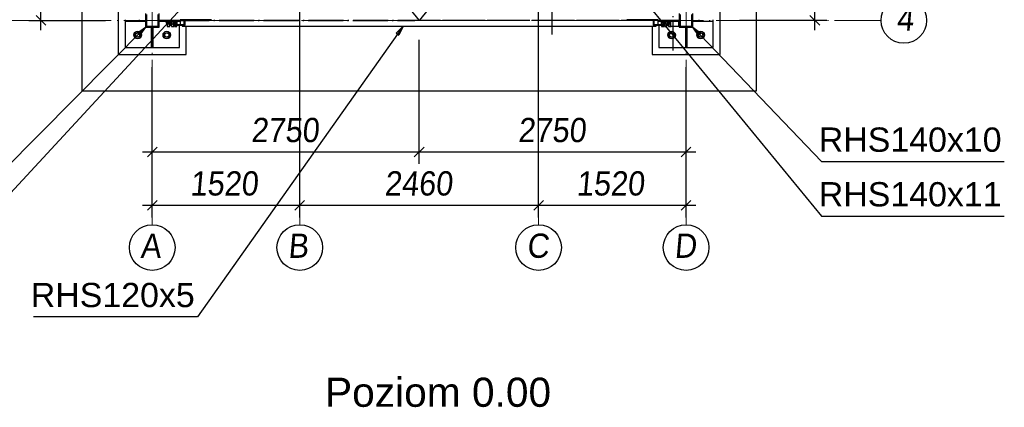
# Paper-space layout 'A0 Advance Steel' of a CAD drawing. Header units: millimetres. Extents: x 228 to 822, y 214 to 634.
# Tile 5 of 76: x 284 to 386, y 359 to 399. Entities that reach past the tile are written whole.
import ezdxf

# ---------------------------------------------------------------- set-up
doc = ezdxf.new("R2010")
doc.units = ezdxf.units.MM
doc.linetypes.add('ACAD_ISO04W100', pattern=[30, 24, -3, 0, -3])
doc.layers.get('0').update_dxf_attribs({"linetype": 'CONTINUOUS'})
for name, color, linetype in [('AS_Belki', 145, 'CONTINUOUS'), ('AS_Blachy', 30, 'CONTINUOUS'), ('AS_DIM_ON', 7, 'CONTINUOUS'), ('AS_Kotwy', 9, 'CONTINUOUS'), ('AS_Schody', 253, 'CONTINUOUS'), ('AS_Sruby', 9, 'CONTINUOUS'), ('AS_Stopy fundamentowe', 252, 'CONTINUOUS')]:
    doc.layers.add(name, color=color, linetype=linetype)
doc.styles.add('Arial', font='arial.ttf')
doc.styles.add('ARIAL_1', font='arial.ttf', dxfattribs={"width": 0.9, "oblique": 5})

# ---------------------------------------------------------------- blocks, each defined once
blk = doc.blocks.new('324ewdsczxzxcz')
at = {"linetype": 'ACAD_ISO04W100', "lineweight": 5, "ltscale": 0.2}
for p, q in [((303.23, 244.97, -5394.47), (303.23, 340.13, -5394.47)), ((318.43, 244.97), (318.43, 340.13)), ((343.03, 244.97), (343.03, 340.13)), ((358.23, 244.97, 54.54), (358.23, 340.13, 54.54)), ((378.31, 321.02, -2695.99), (283.15, 321.02, -2695.99)), ((378.31, 305.82, -2695.99), (283.15, 305.82, -2695.99)), ((378.31, 281.22, -8093.96), (283.15, 281.22, -8093.96)), ((378.31, 266.02, -2641.45), (283.15, 266.02, -2641.45))]:
    blk.add_line(p, q, dxfattribs=at)
for centre in [(303.23, 342.48, -5394.47), (318.43, 342.48), (343.03, 342.48), (358.23, 342.48, 54.54), (280.8, 321.02, -2695.99), (380.66, 321.02, -2695.99), (280.8, 305.82, -2695.99), (380.66, 305.82, -2695.99), (280.8, 281.22, -8093.96), (380.66, 281.22, -8093.96), (280.8, 266.02, -2641.45), (380.66, 266.02, -2641.45), (303.23, 242.62, -5394.47), (318.43, 242.62), (343.03, 242.62), (358.23, 242.62, 54.54)]:
    blk.add_circle(centre, 2.35)
at = {"char_height": 2.5, "attachment_point": 1, "style": 'ARIAL_1'}
for s, insert in [('A', (302.01, 343.92, -5394.47)), ('B', (317.21, 343.92)), ('C', (341.81, 343.92)), ('D', (357.01, 343.92, 54.54)), ('1', (279.98, 322.46, -2695.99)), ('1', (379.9, 322.46, -2695.99)), ('2', (279.98, 307.26, -2695.99)), ('2', (379.9, 307.26, -2695.99)), ('3', (279.98, 282.66, -8093.96)), ('3', (379.9, 282.66, -8093.96)), ('4', (279.98, 267.46, -2641.45)), ('4', (379.9, 267.46, -2641.45)), ('A', (302.01, 244.06, -5394.47)), ('B', (317.21, 244.06)), ('C', (341.81, 244.06)), ('D', (357.01, 244.06, 54.54))]:
    blk.add_mtext_dynamic_manual_height_columns(s, width=4.3157, gutter_width=12.5, heights=[0], dxfattribs=dict(at, insert=insert))

psp = doc.layouts.new('A0 Advance Steel')

# ---------------------------------------------------------------- linework, layer by layer
at = {"color": 0, "linetype": 'ByBlock', "lineweight": -2}
for p, q in [((296.41, 397.37), (297.24, 397.96)), ((297.24, 397.96), (296.65, 397.13)), ((323.07, 397.34), (323.78, 398.06)), ((323.78, 398.06), (323.34, 397.15)), ((354.21, 397.12), (353.64, 397.96)), ((353.64, 397.96), (354.45, 397.35)), ((296.41, 397.37), (296.65, 397.13)), ((323.07, 397.34), (323.34, 397.15)), ((354.21, 397.12), (354.45, 397.35))]:
    psp.add_line(p, q, dxfattribs=at)
at = {"color": 7}
for points in [[(313.14, 413.16), (279.93, 377.21), (261.1, 377.21)], [(338.44, 413.16), (366.89, 378.5), (385.72, 378.5)], [(297.24, 397.96), (282.61, 383.19), (263.78, 383.19)], [(323.78, 398.06), (302.59, 368.12), (285.7, 368.12)], [(353.64, 397.96), (366.89, 384.13), (385.72, 384.13)]]:
    psp.add_lwpolyline(points, dxfattribs=at)
at = {"layer": 'AS_Belki', "linetype": 'Continuous', "ltscale": 0.15}
for p, q in [((297.24, 399.36), (297.24, 397.96)), ((297.34, 399.26), (297.34, 398.06)), ((298.54, 398.06), (298.54, 399.26)), ((298.64, 397.96), (298.64, 399.36)), ((300.13, 398.73), (300.12, 398.73)), ((300.12, 398.73), (300.12, 398.16)), ((300.13, 398.22), (300.13, 398.73)), ((301.24, 398.73), (300.82, 398.73)), ((300.82, 398.73), (300.82, 398.22)), ((301.24, 398.74), (301.24, 398.73)), ((301.32, 398.73), (301.24, 398.73)), ((301.24, 398.22), (301.24, 398.73)), ((301.32, 398.16), (301.32, 398.73)), ((304.04, 398.73), (301.32, 398.73)), ((304.04, 398.74), (304.04, 398.73)), ((346.84, 398.73), (346.84, 398.74)), ((349.55, 398.73), (346.84, 398.73)), ((349.63, 398.73), (349.55, 398.73)), ((349.55, 398.73), (349.55, 398.16)), ((349.63, 398.73), (349.63, 398.74)), ((350.06, 398.73), (349.63, 398.73)), ((349.63, 398.73), (349.63, 398.22)), ((350.06, 398.22), (350.06, 398.73)), ((350.75, 398.73), (350.75, 398.73)), ((350.75, 398.16), (350.75, 398.73)), ((350.75, 398.73), (350.75, 398.22)), ((352.24, 399.36), (352.24, 397.96)), ((352.34, 399.26), (352.34, 398.06)), ((353.54, 398.06), (353.54, 399.26)), ((353.64, 397.96), (353.64, 399.36)), ((297.24, 397.96), (298.64, 397.96)), ((297.34, 398.06), (298.54, 398.06)), ((299.78, 398.32), (299.78, 398.16)), ((299.78, 398.16), (299.92, 398.16)), ((300.12, 398.16), (301.32, 398.16)), ((301.24, 398.22), (300.13, 398.22)), ((301.04, 398.16), (301.04, 398.06)), ((301.04, 398.06), (349.84, 398.06)), ((349.55, 398.16), (350.75, 398.16)), ((350.75, 398.22), (349.63, 398.22)), ((349.84, 398.06), (349.84, 398.16)), ((350.95, 398.16), (351.09, 398.16)), ((351.09, 398.16), (351.09, 398.32)), ((352.24, 397.96), (353.64, 397.96)), ((352.34, 398.06), (353.54, 398.06))]:
    psp.add_line(p, q, dxfattribs=at)
at = {"layer": 'AS_Belki', "color": 10, "linetype": 'ACAD_ISO04W100', "ltscale": 0.15}
for points in [[(313.32, 413.63), (314.9, 411.68), (323.83, 400.64), (325.4, 398.7)], [(337.55, 413.63), (335.97, 411.68), (327.04, 400.64), (325.47, 398.7)], [(297.94, 398.66), (297.94, 398.66), (297.94, 398.66), (297.94, 398.66)], [(352.34, 398.66), (349.84, 398.66), (301.04, 398.66), (298.54, 398.66)], [(298.92, 398.66), (300.47, 398.66), (300.69, 398.66), (302.23, 398.66)], [(299, 398.66), (300.22, 398.66), (323.78, 398.66), (325, 398.66)], [(351.87, 398.66), (350.65, 398.66), (327.09, 398.66), (325.87, 398.66)], [(351.95, 398.66), (350.4, 398.66), (350.19, 398.66), (348.64, 398.66)], [(352.94, 398.66), (352.94, 398.66), (352.94, 398.66), (352.94, 398.66)]]:
    psp.add_lwpolyline(points, dxfattribs=at)
at = {"layer": 'AS_Blachy', "linetype": 'Continuous', "ltscale": 0.15}
for p, q in [((295.14, 398.74), (295.14, 398.58)), ((296.64, 398.58), (296.64, 398.74)), ((300.08, 398.74), (300.08, 398.58)), ((300.94, 398.73), (300.94, 398.74)), ((349.94, 398.74), (349.94, 398.73)), ((350.79, 398.58), (350.79, 398.74)), ((354.24, 398.74), (354.24, 398.58)), ((355.74, 398.58), (355.74, 398.74)), ((295.14, 398.58), (296.64, 398.58)), ((295.14, 398.58), (295.14, 395.86)), ((296.64, 398.58), (297.24, 398.58)), ((297.86, 397.36), (297.86, 397.96)), ((298.02, 397.36), (298.02, 397.96)), ((298.64, 398.58), (300.08, 398.58)), ((300.08, 398.58), (300.12, 398.58)), ((300.13, 398.58), (300.82, 398.58)), ((300.74, 395.86), (300.74, 398.16)), ((350.06, 398.58), (350.54, 398.58)), ((350.14, 398.16), (350.14, 395.86)), ((350.54, 398.58), (350.75, 398.58)), ((350.75, 398.58), (350.79, 398.58)), ((350.79, 398.58), (350.85, 398.58)), ((350.85, 398.58), (352.24, 398.58)), ((352.86, 397.96), (352.86, 397.36)), ((353.02, 397.96), (353.02, 397.36)), ((353.64, 398.58), (354.24, 398.58)), ((354.24, 398.58), (355.74, 398.58)), ((355.74, 395.86), (355.74, 398.58)), ((298.02, 397.36), (297.86, 397.36)), ((297.86, 395.86), (297.86, 397.36)), ((298.02, 395.86), (298.02, 397.36)), ((353.02, 397.36), (352.86, 397.36)), ((352.86, 397.36), (352.86, 395.86)), ((353.02, 397.36), (353.02, 395.86)), ((295.14, 395.86), (297.86, 395.86)), ((297.86, 395.86), (298.02, 395.86)), ((298.02, 395.86), (300.74, 395.86)), ((350.14, 395.86), (352.86, 395.86)), ((352.86, 395.86), (353.02, 395.86)), ((353.02, 395.86), (355.74, 395.86))]:
    psp.add_line(p, q, dxfattribs=at)
at = {"layer": 'AS_DIM_ON', "color": 8}
for p, q in [((286.47, 397.66), (286.47, 426.16)), ((366.2, 397.66), (366.2, 413.86)), ((337.74, 378.37), (337.74, 411.16)), ((313.14, 378.37), (313.14, 409.66)), ((285.22, 398.66), (293.14, 398.66)), ((367.45, 398.66), (358.44, 398.66)), ((325.44, 383.87), (325.44, 396.66)), ((297.94, 383.87), (297.94, 393.86)), ((352.94, 383.87), (352.94, 393.86)), ((297.94, 378.37), (297.94, 393.16)), ((352.94, 378.37), (352.94, 393.16)), ((296.94, 385.12), (325.44, 385.12)), ((325.44, 385.12), (353.94, 385.12)), ((296.94, 379.62), (313.14, 379.62)), ((313.14, 379.62), (337.74, 379.62)), ((337.74, 379.62), (353.94, 379.62))]:
    psp.add_line(p, q, dxfattribs=at)
at = {"layer": 'AS_DIM_ON', "color": 8, "linetype": 'ByBlock', "lineweight": -2}
for p, q in [((285.97, 399.16), (286.97, 398.16)), ((365.7, 399.16), (366.7, 398.16)), ((298.44, 385.62), (297.44, 384.62)), ((324.94, 384.62), (325.94, 385.62)), ((325.94, 385.62), (324.94, 384.62)), ((352.44, 384.62), (353.44, 385.62)), ((298.44, 380.12), (297.44, 379.12)), ((312.64, 379.12), (313.64, 380.12)), ((313.64, 380.12), (312.64, 379.12)), ((337.24, 379.12), (338.24, 380.12)), ((338.24, 380.12), (337.24, 379.12)), ((352.44, 379.12), (353.44, 380.12))]:
    psp.add_line(p, q, dxfattribs=at)
at = {"layer": 'AS_Kotwy', "linetype": 'Continuous', "ltscale": 0.15}
for p, q in [((296.25, 397.48), (296.06, 397.16)), ((296.06, 397.16), (296.25, 396.83)), ((296.62, 397.48), (296.25, 397.48)), ((296.25, 396.83), (296.62, 396.83)), ((296.81, 397.16), (296.62, 397.48)), ((296.62, 396.83), (296.81, 397.16)), ((299.25, 397.48), (299.06, 397.16)), ((299.06, 397.16), (299.25, 396.83)), ((299.62, 397.48), (299.25, 397.48)), ((299.25, 396.83), (299.62, 396.83)), ((299.81, 397.16), (299.62, 397.48)), ((299.62, 396.83), (299.81, 397.16)), ((351.25, 397.48), (351.06, 397.16)), ((351.06, 397.16), (351.25, 396.83)), ((351.62, 397.48), (351.25, 397.48)), ((351.25, 396.83), (351.62, 396.83)), ((351.81, 397.16), (351.62, 397.48)), ((351.62, 396.83), (351.81, 397.16)), ((354.25, 397.48), (354.06, 397.16)), ((354.06, 397.16), (354.25, 396.83)), ((354.62, 397.48), (354.25, 397.48)), ((354.25, 396.83), (354.62, 396.83)), ((354.81, 397.16), (354.62, 397.48)), ((354.62, 396.83), (354.81, 397.16))]:
    psp.add_line(p, q, dxfattribs=at)
for centre, radius in [((296.44, 397.16), 0.39), ((296.44, 397.16), 0.21), ((299.44, 397.16), 0.39), ((299.44, 397.16), 0.21), ((351.44, 397.16), 0.39), ((351.44, 397.16), 0.21), ((354.44, 397.16), 0.39), ((354.44, 397.16), 0.21)]:
    psp.add_circle(centre, radius, dxfattribs=at)
at = {"layer": 'AS_Schody', "linetype": 'Continuous', "ltscale": 0.15}
for p, q in [((351.34, 398.58), (351.34, 398.06)), ((351.34, 398.06), (352.19, 398.06)), ((352.19, 398.06), (352.19, 398.58))]:
    psp.add_line(p, q, dxfattribs=at)
at = {"layer": 'AS_Schody', "color": 10, "linetype": 'ACAD_ISO04W100', "ltscale": 0.15}
for points in [[(339.11, 414.86), (339.11, 412.36), (339.11, 399.73), (339.11, 397.23)], [(351.56, 414.86), (351.56, 412.36), (351.56, 398.06), (351.56, 395.56)]]:
    psp.add_lwpolyline(points, dxfattribs=at)
at = {"layer": 'AS_Sruby', "linetype": 'Continuous', "ltscale": 0.15}
for p, q in [((299.32, 398.58), (299.32, 398.54)), ((299.32, 398.54), (299.32, 398.54)), ((299.32, 398.54), (299.33, 398.54)), ((299.33, 398.54), (299.35, 398.54)), ((299.35, 398.54), (299.37, 398.54)), ((299.36, 398.54), (299.36, 398.39)), ((299.36, 398.39), (299.42, 398.39)), ((299.37, 398.54), (299.38, 398.54)), ((299.38, 398.58), (299.38, 398.54)), ((299.38, 398.54), (299.39, 398.54)), ((299.39, 398.54), (299.41, 398.54)), ((299.41, 398.54), (299.43, 398.54)), ((299.42, 398.54), (299.42, 398.32)), ((299.42, 398.32), (299.45, 398.32)), ((299.43, 398.54), (299.46, 398.54)), ((299.45, 398.54), (299.45, 398.32)), ((299.45, 398.32), (299.63, 398.32)), ((299.46, 398.54), (299.5, 398.54)), ((299.49, 398.32), (299.49, 398.04)), ((299.49, 398.04), (299.51, 398.04)), ((299.49, 398.04), (299.49, 398.04)), ((299.5, 398.54), (299.54, 398.54)), ((299.51, 398.04), (299.55, 398.04)), ((299.54, 398.54), (299.58, 398.54)), ((299.55, 398.04), (299.59, 398.04)), ((299.58, 398.54), (299.62, 398.54)), ((299.59, 398.04), (299.64, 398.04)), ((299.62, 398.54), (299.66, 398.54)), ((299.63, 398.54), (299.63, 398.32)), ((299.63, 398.32), (299.79, 398.32)), ((299.64, 398.04), (299.68, 398.04)), ((299.66, 398.54), (299.7, 398.54)), ((299.68, 398.04), (299.71, 398.04)), ((299.7, 398.54), (299.74, 398.54)), ((299.71, 398.04), (299.72, 398.04)), ((299.72, 398.04), (299.72, 398.32)), ((299.72, 398.04), (299.75, 398.04)), ((299.74, 398.54), (299.77, 398.54)), ((299.75, 398.04), (299.76, 398.04)), ((299.76, 398.04), (299.76, 398.32)), ((299.77, 398.54), (299.8, 398.54)), ((299.79, 398.32), (299.79, 398.54)), ((299.79, 398.32), (299.81, 398.32)), ((299.8, 398.54), (299.81, 398.54)), ((299.81, 398.32), (299.81, 398.54)), ((299.81, 398.54), (299.82, 398.54)), ((299.82, 398.58), (299.82, 398.54)), ((299.82, 398.54), (299.82, 398.54)), ((299.82, 398.54), (299.84, 398.54)), ((299.84, 398.54), (299.86, 398.54)), ((299.85, 398.54), (299.85, 398.32)), ((299.85, 398.32), (299.88, 398.32)), ((299.86, 398.54), (299.89, 398.54)), ((299.88, 398.54), (299.88, 398.32)), ((299.88, 398.32), (300.06, 398.32)), ((299.89, 398.54), (299.93, 398.54)), ((299.92, 398.32), (299.92, 398.04)), ((299.92, 398.04), (299.92, 398.04)), ((299.92, 398.04), (299.94, 398.04)), ((299.93, 398.54), (299.97, 398.54)), ((299.94, 398.04), (299.98, 398.04)), ((299.97, 398.54), (300.01, 398.54)), ((299.98, 398.04), (300.02, 398.04)), ((300.01, 398.54), (300.05, 398.54)), ((300.02, 398.04), (300.07, 398.04)), ((300.05, 398.54), (300.1, 398.54)), ((300.06, 398.54), (300.06, 398.32)), ((300.06, 398.32), (300.12, 398.32)), ((300.07, 398.04), (300.11, 398.04)), ((300.1, 398.54), (300.12, 398.54)), ((300.11, 398.04), (300.14, 398.04)), ((300.13, 398.54), (300.14, 398.54)), ((300.13, 398.32), (300.22, 398.32)), ((300.14, 398.54), (300.17, 398.54)), ((300.14, 398.04), (300.16, 398.04)), ((300.16, 398.22), (300.16, 398.32)), ((300.16, 398.04), (300.16, 398.16)), ((300.17, 398.54), (300.2, 398.54)), ((300.2, 398.54), (300.23, 398.54)), ((300.22, 398.32), (300.22, 398.54)), ((300.22, 398.32), (300.34, 398.32)), ((300.22, 398.32), (300.22, 398.22)), ((300.22, 398.16), (300.22, 398.04)), ((300.22, 398.04), (300.23, 398.04)), ((300.23, 398.54), (300.25, 398.54)), ((300.23, 398.04), (300.25, 398.04)), ((300.25, 398.54), (300.26, 398.54)), ((300.25, 398.04), (300.29, 398.04)), ((300.26, 398.54), (300.26, 398.58)), ((300.26, 398.54), (300.29, 398.54)), ((300.26, 398.54), (300.26, 398.54)), ((300.29, 398.54), (300.34, 398.54)), ((300.29, 398.04), (300.34, 398.04)), ((300.34, 398.54), (300.38, 398.54)), ((300.34, 398.54), (300.34, 398.32)), ((300.34, 398.32), (300.51, 398.32)), ((300.34, 398.04), (300.38, 398.04)), ((300.38, 398.54), (300.42, 398.54)), ((300.38, 398.04), (300.42, 398.04)), ((300.42, 398.54), (300.46, 398.54)), ((300.42, 398.04), (300.45, 398.04)), ((300.45, 398.04), (300.46, 398.04)), ((300.46, 398.54), (300.49, 398.54)), ((300.46, 398.22), (300.46, 398.32)), ((300.46, 398.04), (300.46, 398.16)), ((300.49, 398.54), (300.52, 398.54)), ((300.51, 398.32), (300.51, 398.54)), ((300.52, 398.54), (300.54, 398.54)), ((300.54, 398.54), (300.55, 398.54)), ((300.55, 398.54), (300.56, 398.54)), ((300.56, 398.54), (300.56, 398.58)), ((350.32, 398.58), (350.32, 398.54)), ((350.32, 398.54), (350.32, 398.54)), ((350.32, 398.54), (350.33, 398.54)), ((350.33, 398.54), (350.35, 398.54)), ((350.35, 398.54), (350.38, 398.54)), ((350.36, 398.54), (350.36, 398.32)), ((350.36, 398.32), (350.54, 398.32)), ((350.38, 398.54), (350.41, 398.54)), ((350.41, 398.54), (350.45, 398.54)), ((350.42, 398.32), (350.42, 398.22)), ((350.42, 398.16), (350.42, 398.04)), ((350.42, 398.04), (350.43, 398.04)), ((350.43, 398.04), (350.45, 398.04)), ((350.45, 398.54), (350.49, 398.54)), ((350.45, 398.04), (350.49, 398.04)), ((350.49, 398.54), (350.54, 398.54)), ((350.49, 398.04), (350.54, 398.04)), ((350.54, 398.54), (350.58, 398.54)), ((350.54, 398.54), (350.54, 398.32)), ((350.54, 398.32), (350.65, 398.32)), ((350.54, 398.04), (350.58, 398.04)), ((350.58, 398.54), (350.62, 398.54)), ((350.58, 398.04), (350.62, 398.04)), ((350.62, 398.58), (350.62, 398.54)), ((350.62, 398.54), (350.62, 398.54)), ((350.62, 398.54), (350.63, 398.54)), ((350.62, 398.04), (350.65, 398.04)), ((350.63, 398.54), (350.64, 398.54)), ((350.64, 398.54), (350.67, 398.54)), ((350.65, 398.54), (350.65, 398.32)), ((350.65, 398.32), (350.75, 398.32)), ((350.65, 398.04), (350.66, 398.04)), ((350.66, 398.22), (350.66, 398.32)), ((350.66, 398.04), (350.66, 398.16)), ((350.67, 398.54), (350.7, 398.54)), ((350.7, 398.54), (350.74, 398.54)), ((350.72, 398.32), (350.72, 398.22)), ((350.72, 398.16), (350.72, 398.04)), ((350.72, 398.04), (350.73, 398.04)), ((350.73, 398.04), (350.76, 398.04)), ((350.74, 398.54), (350.75, 398.54)), ((350.75, 398.54), (350.78, 398.54)), ((350.75, 398.32), (350.81, 398.32)), ((350.76, 398.04), (350.8, 398.04)), ((350.78, 398.54), (350.82, 398.54)), ((350.8, 398.04), (350.85, 398.04)), ((350.81, 398.54), (350.81, 398.32)), ((350.81, 398.32), (350.99, 398.32)), ((350.82, 398.54), (350.86, 398.54)), ((350.85, 398.04), (350.89, 398.04)), ((350.86, 398.54), (350.9, 398.54)), ((350.89, 398.04), (350.93, 398.04)), ((350.9, 398.54), (350.94, 398.54)), ((350.93, 398.04), (350.95, 398.04)), ((350.94, 398.54), (350.98, 398.54)), ((350.95, 398.04), (350.95, 398.32)), ((350.95, 398.04), (350.95, 398.04)), ((350.98, 398.54), (351.01, 398.54)), ((350.99, 398.54), (350.99, 398.32)), ((350.99, 398.32), (351.02, 398.32)), ((351.01, 398.54), (351.03, 398.54)), ((351.02, 398.32), (351.02, 398.54)), ((351.03, 398.54), (351.05, 398.54)), ((351.05, 398.54), (351.05, 398.58)), ((351.05, 398.54), (351.05, 398.54)), ((351.05, 398.54), (351.06, 398.54)), ((351.06, 398.54), (351.06, 398.32)), ((351.06, 398.54), (351.08, 398.54)), ((351.06, 398.32), (351.08, 398.32)), ((351.08, 398.54), (351.1, 398.54)), ((351.08, 398.54), (351.08, 398.32)), ((351.08, 398.32), (351.24, 398.32)), ((351.1, 398.54), (351.13, 398.54)), ((351.12, 398.32), (351.12, 398.04)), ((351.12, 398.04), (351.13, 398.04)), ((351.13, 398.54), (351.17, 398.54)), ((351.13, 398.04), (351.15, 398.04)), ((351.15, 398.32), (351.15, 398.04)), ((351.15, 398.04), (351.16, 398.04)), ((351.16, 398.04), (351.19, 398.04)), ((351.17, 398.54), (351.21, 398.54)), ((351.19, 398.04), (351.24, 398.04)), ((351.21, 398.54), (351.25, 398.54)), ((351.24, 398.54), (351.24, 398.32)), ((351.24, 398.32), (351.34, 398.32)), ((351.24, 398.04), (351.28, 398.04)), ((351.25, 398.54), (351.29, 398.54)), ((351.28, 398.04), (351.33, 398.04)), ((351.29, 398.54), (351.34, 398.54)), ((351.33, 398.04), (351.36, 398.04)), ((351.36, 398.04), (351.38, 398.04)), ((351.38, 398.04), (351.39, 398.04)), ((351.39, 398.04), (351.39, 398.06))]:
    psp.add_line(p, q, dxfattribs=at)
at = {"layer": 'AS_Stopy fundamentowe', "color": 253, "ltscale": 0.15}
for p, q in [((290.69, 460.91), (290.69, 391.41)), ((360.19, 391.41), (360.19, 460.91)), ((294.44, 402.16), (294.44, 395.16)), ((356.44, 395.16), (356.44, 402.16)), ((301.44, 395.16), (301.44, 398.06)), ((349.44, 398.06), (349.44, 395.16)), ((294.44, 395.16), (301.44, 395.16)), ((349.44, 395.16), (356.44, 395.16)), ((290.69, 391.41), (360.19, 391.41))]:
    psp.add_line(p, q, dxfattribs=at)

# ---------------------------------------------------------------- block references
psp.add_blockref('324ewdsczxzxcz', (-5.29, 132.64, 7622.13))

# ---------------------------------------------------------------- texts
at = {"color": 7, "style": 'Arial'}
for s, p in [('RHS140x10', (366.61, 385.13)), ('RHS140x11', (366.61, 379.5)), ('RHS120x5', (285.43, 369.12))]:
    psp.add_text(s, height=2.5, dxfattribs=at).set_placement(p)
at = {"color": 84, "style": 'Arial'}
psp.add_text('Poziom 0.00', height=3, dxfattribs=at).set_placement((315.74, 358.85))
at = {"layer": 'AS_DIM_ON', "color": 9, "style": 'ARIAL_1', "oblique": 5, "width": 0.9}
for s, p in [('2750', (308.11, 386.12)), ('2750', (335.61, 386.12)), ('1520', (301.83, 380.62)), ('2460', (321.86, 380.62)), ('1520', (341.63, 380.62))]:
    psp.add_text(s, height=2.5, dxfattribs=at).set_placement(p)

doc.saveas('drawing.dxf')
